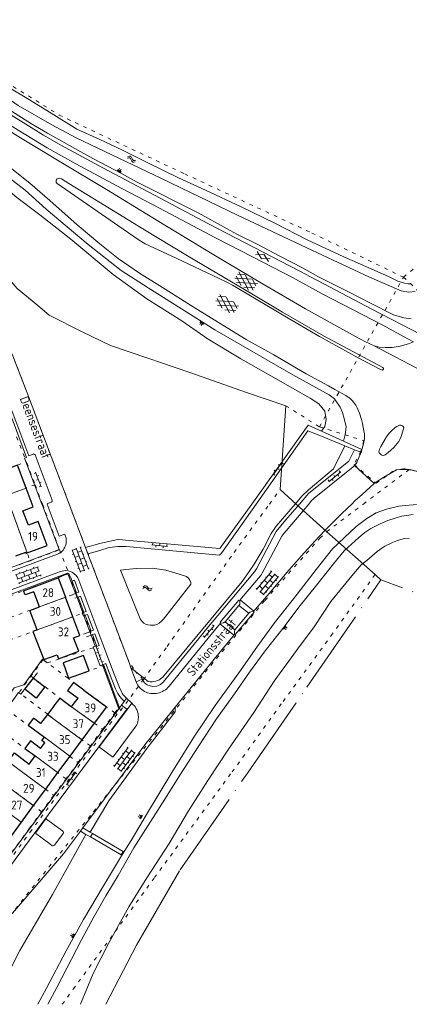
# Model space of a CAD drawing. Header units: metres. Extents: x 64961 to 73789, y 403835 to 410663.
# Tile 65 of 135: x 70665 to 70774, y 403860 to 404136. Entities that reach past the tile are written whole.
import ezdxf

# ---------------------------------------------------------------- set-up
doc = ezdxf.new("R2010")
doc.units = ezdxf.units.M
doc.linetypes.add('ACAD_ISO04W100', pattern=[30, 24, -3, 0, -3])
doc.linetypes.add('PERCEELGRENS', pattern=[2.5, 1, -1.5])
for name, color, linetype, lineweight in [('B-GEO-OG-GEBOUW_bijgebouw-G', 2, 'Continuous', 25), ('B-GEO-OG-GEBOUW_hoofdgebouw-G', 2, 'Continuous', 25), ('B-GEO-OG-GEBOUW_huisnr-T', 6, 'Continuous', 25), ('B-GEO-OG-GRENS-sectie-G', 253, 'ACAD_ISO04W100', 0), ('B-GEO-OG-GRENS_perceel-G', 253, 'PERCEELGRENS', 0), ('B-GEO-OG-MUUR-G', 253, 'Continuous', 0), ('B-GEO-OG-OVLIJNOBJ-G', 253, 'Continuous', 0), ('B-GEO-OG-SLOOT_insteek-G', 253, 'Continuous', 0), ('B-GEO-OG-STRAATNAAM-T', 7, 'Continuous', 35), ('B-GEO-OG-TALUD-S', 253, 'Continuous', 0), ('B-GEO-OG-TUSSENMUUR-G', 253, 'Continuous', 0), ('B-GEO-OG-VERH_gesl-S', 253, 'Continuous', 0), ('B-GEO-OG-VERH_kant-G', 253, 'Continuous', 0), ('B-GEO-OG-VERH_kntgesl-G', 253, 'Continuous', 0), ('B-GEO-OG-VERH_kntopen-G', 253, 'Continuous', 0), ('B-GEO-OG-VERH_knttegelpad-G', 253, 'Continuous', 0), ('B-GEO-OG-VERH_open-S', 253, 'Continuous', 0), ('B-GEO-OG-WATER-S', 253, 'Continuous', 0), ('B-GEO-OG-WATER_kant-G', 253, 'Continuous', 0), ('T22', 7, 'Continuous', 0)]:
    doc.layers.add(name, color=color, linetype=linetype, lineweight=lineweight)
doc.styles.add('isocp', font='isocp.shx')

# ---------------------------------------------------------------- blocks, each defined once
blk = doc.blocks.new('S04')
at = {"color": 0}
for p, q in [((0, 0.5), (0.5, 0.5)), ((0, 0.25), (1, 0.25)), ((0, 0), (0.5, 0)), ((0, -0.25), (1, -0.25)), ((0, -0.5), (0.5, -0.5))]:
    blk.add_line(p, q, dxfattribs=at)
blk = doc.blocks.new('S026')
at = {"color": 0}
for p, q in [((0, 0), (4.4, 0)), ((0.2, 0.5), (0.2, 0)), ((1.2, 0), (1.2, -0.5)), ((2.2, 0.5), (2.2, 0)), ((3.2, 0), (3.2, -0.5)), ((4.2, 0.5), (4.2, 0))]:
    blk.add_line(p, q, dxfattribs=at)
blk = doc.blocks.new('S014')
at = {"color": 0}
for p, q in [((0, -0.75), (4.2, 1.67)), ((0, 0.65), (1.78, 1.67)), ((5.07, -1.52), (0, 1.4)), ((2.64, -1.52), (0, 0)), ((1.08, -1.52), (6.15, 1.4)), ((6.15, -0.75), (1.95, 1.67)), ((3.51, -1.52), (6.15, 0)), ((6.15, 0.65), (4.37, 1.67))]:
    blk.add_line(p, q, dxfattribs=at)
blk = doc.blocks.new('S012')
at = {"color": 0}
for p, q in [((1.18, 2.05), (0, 0)), ((1.18, -2.05), (0, 0)), ((1.4, 0), (0.21, -2.05)), ((1.4, 0), (0.22, 2.05))]:
    blk.add_line(p, q, dxfattribs=at)
blk = doc.blocks.new('S05')
at = {"color": 0}
for p, q in [((0.08, 0.3), (0.38, 0.59)), ((0.11, -0.19), (0.41, 0.09)), ((0.38, 0.59), (0.68, 0.71)), ((0.41, 0.09), (0.71, 0.21)), ((0.68, 0.71), (1.01, 0.62)), ((0.71, 0.21), (1.02, 0.12)), ((1.01, 0.62), (1.33, 0.37)), ((1.02, 0.12), (1.36, -0.12)), ((1.33, 0.37), (1.66, 0.13)), ((1.66, 0.13), (1.97, 0.04)), ((1.97, 0.04), (2.28, 0.16)), ((2.28, 0.16), (2.58, 0.44)), ((1.36, -0.12), (1.68, -0.37)), ((1.68, -0.37), (2, -0.46)), ((2, -0.46), (2.31, -0.33)), ((2.31, -0.33), (2.61, -0.05))]:
    blk.add_line(p, q, dxfattribs=at)
blk = doc.blocks.new('S024')
at = {"color": 0}
for p, q in [((0, 1.2), (6.7, 1.2)), ((0, 0), (6.7, 0)), ((0.2, 1.2), (0.2, 0)), ((1.25, 1.5), (1.25, 1.2)), ((1.25, 0), (1.25, -1.2)), ((2.3, 1.2), (2.3, 0)), ((3.35, 1.5), (3.35, 1.2)), ((3.35, 0), (3.35, -1.2)), ((4.4, 1.2), (4.4, 0)), ((5.45, 1.5), (5.45, 1.2)), ((5.45, 0), (5.45, -1.2)), ((6.5, 1.2), (6.5, 0)), ((0, -1.2), (6.7, -1.2)), ((0.2, -1.2), (0.2, -1.5)), ((2.3, -1.2), (2.3, -1.5)), ((4.4, -1.2), (4.4, -1.5)), ((6.5, -1.2), (6.5, -1.5))]:
    blk.add_line(p, q, dxfattribs=at)

msp = doc.modelspace()

# ---------------------------------------------------------------- linework, layer by layer
at = {"layer": 'B-GEO-OG-GEBOUW_bijgebouw-G'}
for points in [[(70684.757, 403953.287), (70683.21, 403957.614), (70677.471, 403955.563), (70679.018, 403951.235), (70684.757, 403953.287)], [(70666.728, 403948.126), (70669.18, 403951.261), (70672.362, 403948.773), (70669.911, 403945.637), (70666.728, 403948.126)]]:
    msp.add_lwpolyline(points, dxfattribs=at)
at = {"layer": 'B-GEO-OG-GEBOUW_hoofdgebouw-G'}
for points in [[(70667.124, 404004.481), (70664.728, 404010.876), (70650.307, 404005.476)], [(70668.802, 404000), (70667.124, 404004.481)], [(70667.434, 403986.29), (70673.011, 403988.378), (70670.489, 403995.111), (70667.752, 403994.086), (70666.238, 403998.127), (70669.102, 403999.199), (70668.802, 404000)], [(70664.226, 403985.473), (70667.01, 403986.516), (70667.074, 403986.155), (70667.434, 403986.29)], [(70670.831, 403971.196), (70669.251, 403975.44), (70666.809, 403974.531), (70666.364, 403975.727), (70676.12, 403979.358), (70678.158, 403973.881)], [(70680.193, 403968.415), (70678.158, 403973.881)], [(70670.205, 403964.723), (70668.161, 403970.217), (70670.831, 403971.196)], [(70682.144, 403963.173), (70680.193, 403968.415)], [(70670.205, 403964.723), (70669.027, 403964.288), (70672.031, 403956.41), (70675.781, 403957.798), (70676.207, 403956.666), (70681.824, 403958.781), (70680.409, 403962.525), (70682.144, 403963.173)], [(70683.309, 403947.875), (70680.38, 403950.04), (70678.713, 403947.784), (70681.639, 403945.622)], [(70674.845, 403943.336), (70676.612, 403945.655), (70679.84, 403943.196)], [(70680.575, 403944.186), (70681.639, 403945.622)], [(70683.309, 403947.875), (70689.604, 403943.223), (70686.194, 403938.621)], [(70674.845, 403943.336), (70673.115, 403941.065)], [(70679.84, 403943.196), (70680.575, 403944.186)], [(70673.115, 403941.065), (70671.147, 403938.482), (70669.159, 403939.997), (70667.67, 403938.042), (70672.236, 403934.666)], [(70686.194, 403938.621), (70682.739, 403933.967)], [(70671.183, 403931.519), (70672.371, 403933.124), (70671.555, 403933.73), (70672.236, 403934.666)], [(70671.183, 403931.519), (70668.336, 403933.626), (70666.786, 403931.531), (70669.636, 403929.429)], [(70682.739, 403933.967), (70679.331, 403929.367)], [(70662.081, 403927.903), (70663.897, 403930.266), (70667.95, 403927.151)], [(70667.95, 403927.151), (70669.636, 403929.429)], [(70679.331, 403929.367), (70675.922, 403924.765)], [(70675.922, 403924.765), (70672.507, 403920.147)], [(70672.507, 403920.147), (70669.13, 403915.579)], [(70669.13, 403915.579), (70665.69, 403910.924)], [(70665.69, 403910.924), (70658.164, 403900.645)]]:
    msp.add_lwpolyline(points, dxfattribs=at)
at = {"layer": 'B-GEO-OG-GRENS-sectie-G'}
for points in [[(70653.006, 404075.619), (70653.411, 404074.681), (70658.501, 404067.528), (70664.603, 404060.359), (70670.41, 404055.584), (70673.583, 404052.933), (70682.824, 404048.251), (70690.776, 404044.379), (70701.495, 404040.727), (70704.756, 404039.595), (70712.962, 404036.791), (70729.108, 404031.18), (70739.827, 404027.527)], [(70739.827, 404027.527), (70738.184, 404004.046)], [(70738.184, 404004.046), (70742.661, 404000)], [(70742.661, 404000), (70751.238, 403992.249)], [(70751.238, 403992.249), (70764.006, 403980.898)], [(70689.462, 403859.879), (70697.97, 403876.485), (70710.203, 403897.582), (70729.022, 403924.614), (70745.693, 403948.665), (70766.418, 403978.755)], [(70764.006, 403980.898), (70764.759, 403980.229)], [(70765.055, 403979.966), (70764.759, 403980.229)], [(70766.418, 403978.755), (70765.055, 403979.966)], [(71000, 403887.349), (70997.732, 403888.275), (70977.017, 403896.733), (70956.302, 403905.19), (70944.297, 403909.977), (70932.246, 403914.783), (70914.681, 403921.93), (70899.299, 403927.45), (70878.696, 403935.243), (70858.19, 403943.002), (70841.77, 403949.615), (70825.349, 403956.229), (70813.019, 403961.152), (70800.689, 403966.074), (70766.418, 403978.755)]]:
    msp.add_lwpolyline(points, dxfattribs=at)
at = {"layer": 'B-GEO-OG-GRENS_perceel-G'}
for points in [[(70442.338, 404241.236), (70461.001, 404232.248), (70507.426, 404208.38), (70549.359, 404186.129), (70583.733, 404166.211), (70616.222, 404146.745), (70652.922, 404123.572), (70676.359, 404108.932), (70711.488, 404092.457), (70747.101, 404075.896), (70772.729, 404063.535)], [(70772.729, 404063.535), (70786.776, 404074.851)], [(70749.2, 404021.6), (70772.729, 404063.535)], [(70772.729, 404063.535), (70805.016, 404033.348)], [(70663.693, 404040.796), (70665.78, 404035.323), (70671.017, 404021.549), (70673.42, 404015.184), (70679.153, 404000)], [(70739.827, 404027.527), (70749.2, 404021.6)], [(70749.2, 404021.6), (70761.6, 404017.75), (70760.8, 404014.8), (70758.9, 404011.05), (70765.1, 404005.8), (70769.65, 404009.15), (70772.8, 404009.9), (70773.056, 404009.89)], [(70664.464, 404018.832), (70667.229, 404011.761)], [(70650.378, 404005.289), (70660.33, 404009.229), (70664.728, 404010.876), (70667.229, 404011.761)], [(70667.229, 404011.761), (70667.315, 404011.542), (70669.634, 404005.411)], [(70761.498, 404000), (70774.231, 404009.619)], [(70773.056, 404009.89), (70774.231, 404009.619)], [(70774.231, 404009.619), (70774.847, 404009.538), (70775.795, 404009.316), (70776.743, 404009.093), (70777.903, 404008.735), (70780.804, 404007.743), (70782.544, 404007.11), (70785.231, 404006.046)], [(70669.634, 404005.411), (70661.567, 404002.422), (70662.448, 404000)], [(70669.634, 404005.411), (70671.681, 404000)], [(70735.224, 404000), (70738.184, 404004.046)], [(70662.448, 404000), (70668.223, 403984.12)], [(70671.681, 404000), (70674.352, 403992.938), (70676.471, 403987.133)], [(70679.153, 404000), (70680.656, 403996.02), (70689.758, 403971.918), (70695.175, 403957.512)], [(70699.895, 403950.783), (70706.582, 403960.125), (70725.303, 403986.437), (70735.224, 404000)], [(70751.238, 403992.249), (70761.498, 404000)], [(70654.643, 403874.591), (70654.809, 403874.879), (70667.241, 403890.521), (70685.971, 403913.825), (70717.211, 403952.878), (70733.955, 403973.017), (70749.294, 403990.424), (70751.238, 403992.249)], [(70668.223, 403984.12), (70676.471, 403987.133)], [(70676.471, 403987.133), (70679.079, 403980.509)], [(70665.135, 403982.992), (70668.223, 403984.12)], [(70655.914, 403972.126), (70662.569, 403974.216), (70666.364, 403975.727), (70676.12, 403979.358), (70679.079, 403980.509)], [(70677.228, 403859.879), (70680.308, 403864.109), (70703.042, 403895.367), (70724.758, 403924.963), (70739.031, 403944.699), (70752.495, 403963.149), (70764.759, 403980.229)], [(70679.079, 403980.509), (70681.139, 403974.973)], [(70658.029, 403966.505), (70681.139, 403974.973)], [(70681.139, 403974.973), (70683.169, 403969.516)], [(70660.109, 403960.989), (70683.169, 403969.516)], [(70683.169, 403969.516), (70686.702, 403960.017)], [(70673.037, 403955.52), (70686.702, 403960.017)], [(70686.702, 403960.017), (70688.485, 403955.224), (70688.689, 403954.691)], [(70695.175, 403957.512), (70695.38, 403956.967), (70697.515, 403953.298), (70699.895, 403950.783)], [(70673.037, 403955.52), (70671.842, 403956.41), (70668.461, 403951.789)], [(70678.867, 403951.181), (70673.037, 403955.52)], [(70678.867, 403951.181), (70688.689, 403954.691)], [(70688.689, 403954.691), (70693.127, 403943.091)], [(70665.233, 403947.38), (70668.461, 403951.789)], [(70668.461, 403951.789), (70678.938, 403943.845), (70686.194, 403938.621), (70688.513, 403936.879)], [(70691.965, 403941.527), (70689.604, 403943.223), (70683.309, 403947.875), (70678.867, 403951.181)], [(70693.127, 403943.091), (70693.514, 403942.08), (70699.895, 403950.783)], [(70685.123, 403932.226), (70682.739, 403933.967), (70676.44, 403938.613), (70673.147, 403941.107), (70665.11, 403947.211)], [(70691.965, 403941.527), (70693.127, 403943.091)], [(70691.965, 403941.527), (70692.555, 403941.102), (70668.697, 403908.703), (70658.854, 403895.385), (70632.661, 403859.879)], [(70661.656, 403942.488), (70673.062, 403934.056), (70679.331, 403929.367), (70681.676, 403927.601)], [(70688.513, 403936.879), (70691.965, 403941.527)], [(70678.315, 403923.033), (70675.922, 403924.765), (70669.635, 403929.429), (70658.258, 403937.823)], [(70688.513, 403936.879), (70685.123, 403932.226)], [(70654.947, 403933.281), (70666.205, 403924.795), (70672.507, 403920.147), (70674.838, 403918.373)], [(70681.676, 403927.601), (70685.123, 403932.226)], [(70671.45, 403913.814), (70669.13, 403915.579), (70659.174, 403922.973), (70651.599, 403928.694)], [(70681.676, 403927.601), (70678.315, 403923.033)], [(70674.838, 403918.373), (70678.315, 403923.033)], [(70674.838, 403918.373), (70671.45, 403913.814)], [(70668.056, 403909.177), (70671.45, 403913.814)], [(70668.056, 403909.177), (70660.487, 403898.897)]]:
    msp.add_lwpolyline(points, dxfattribs=at)
at = {"layer": 'B-GEO-OG-MUUR-G'}
for points in [[(70676.064, 403979.508), (70678.792, 403980.532)], [(70678.835, 403980.459), (70676.099, 403979.414)], [(70678.792, 403980.532), (70678.835, 403980.459)]]:
    msp.add_lwpolyline(points, dxfattribs=at)
at = {"layer": 'B-GEO-OG-OVLIJNOBJ-G'}
for points in [[(70755.935, 404017.586), (70756.421, 404019.487), (70756.662, 404021.622), (70756.144, 404023.934), (70755.681, 404025.604), (70755.015, 404027.156), (70753.371, 404029.498), (70751.909, 404030.562), (70741.777, 404036.225), (70719.886, 404048.776), (70701.26, 404060.537), (70693.757, 404065.445), (70684.449, 404072.722), (70672.716, 404082.608), (70666.846, 404087.893), (70658.634, 404094.178), (70651.381, 404099.052), (70642.254, 404104.279), (70632.543, 404110.577), (70626.261, 404112.672), (70593.693, 404131.715), (70575.554, 404142.102)], [(70616.662, 404139.426), (70635.315, 404127.633), (70654.793, 404115.166), (70668.641, 404106.511), (70673.081, 404103.832), (70676.299, 404102.066), (70680.712, 404099.613), (70685.76, 404096.738), (70689.918, 404094.646), (70693.763, 404092.534), (70698.042, 404090.269), (70715.27, 404081.528), (70726.079, 404075.59), (70731.983, 404072.648), (70738.1, 404069.393), (70744.437, 404066.106), (70748.782, 404063.732), (70757.56, 404059.364), (70763.264, 404056.334), (70769.88, 404053.011), (70772.843, 404052.155), (70774.826, 404051.867)], [(70630.951, 404109.023), (70643.895, 404101.136), (70650.347, 404097.231), (70656.772, 404092.393), (70664.518, 404085.847), (70670.967, 404080.948), (70679.665, 404074.224), (70691.511, 404064.269), (70700.913, 404057.431), (70710.715, 404051.348), (70718.05, 404046.187), (70727.154, 404040.664), (70735.574, 404035.907), (70741.659, 404032.432), (70746.639, 404029.637), (70748.995, 404028.042), (70750.678, 404026.01), (70751.116, 404023.629), (70750.668, 404021.704), (70749.813, 404020.379)], [(70742.389, 404000), (70744.353, 404002.286), (70746.061, 404003.919), (70753.121, 404009.851), (70756.342, 404016.279)], [(70670.355, 403859.879), (70672.828, 403864.408), (70678.319, 403874.844), (70683.128, 403883.663), (70688.816, 403893.067), (70694.09, 403901.886), (70696.553, 403905.732), (70701.09, 403913.461), (70707.93, 403924.786), (70714.088, 403934.686), (70719.978, 403943.528), (70726.658, 403952.686), (70731.718, 403959.893), (70736.612, 403966.76), (70742.971, 403974.759), (70748.287, 403981.644), (70752.823, 403987.456), (70759.483, 403993.681), (70762.43, 403995.983), (70765.044, 403997.546), (70767.978, 403998.594), (70771.37, 403999.428), (70774.343, 403999.657), (70777.678, 404000)], [(70705.276, 403951.451), (70718.875, 403967.81), (70727.534, 403978.314), (70729.574, 403981.094), (70730.975, 403983.148), (70733.407, 403987.342), (70735.678, 403991.705), (70737.052, 403993.79), (70742.389, 404000)], [(70673.148, 403859.879), (70675.747, 403864.575), (70682.611, 403877.921), (70685.925, 403883.969), (70689.468, 403890.22), (70692.876, 403895.912), (70697.283, 403903.665), (70705.97, 403917.331), (70710.348, 403924.374), (70715.301, 403931.979), (70720.356, 403939.81), (70725.406, 403946.843), (70729.61, 403952.91), (70733.982, 403958.879), (70739.318, 403965.617), (70743.473, 403971.149), (70748.473, 403977.399), (70753.128, 403983.262), (70756.148, 403986.915), (70760.18, 403990.639), (70761.922, 403992.019), (70763.598, 403993.121), (70766.185, 403994.477), (70768.306, 403995.381), (70770.376, 403996.022), (70772.26, 403996.558), (70773.587, 403996.809), (70775.378, 403997.094)], [(70774.441, 403990.458), (70772.596, 403990.231), (70771.016, 403989.79), (70769.605, 403989.217), (70767.507, 403988.223), (70766.616, 403987.654), (70765.367, 403986.696), (70763.936, 403985.501), (70762.421, 403984.179), (70760.889, 403982.94), (70758.271, 403979.916), (70752.411, 403972.688), (70747.709, 403965.605), (70742.79, 403959.016), (70736.519, 403950.357), (70730.84, 403941.617), (70723.786, 403931.364), (70717.96, 403922.577), (70712.543, 403914.042), (70707.104, 403904.914), (70700.909, 403895.309), (70695.837, 403887.161), (70690.2, 403876.954), (70685.881, 403868.511), (70682.313, 403859.879)], [(70696.437, 403954.158), (70701.259, 403950.281)], [(70694.508, 403944.654), (70695.203, 403945.632)], [(70708.789, 403943.063), (70708.78, 403941.802), (70700.916, 403931.549), (70690.227, 403916.873), (70685.058, 403908.102)], [(70693.776, 403943.625), (70694.508, 403944.654)], [(70693.776, 403943.625), (70695.269, 403942.523)], [(70696.691, 403944.193), (70695.396, 403942.429)], [(70695.269, 403942.523), (70695.396, 403942.429)], [(70658.327, 403859.879), (70661.073, 403866.435), (70665.381, 403874.914), (70674.533, 403890.678), (70683.873, 403907.465)], [(70685.097, 403906.771), (70693.721, 403901.722), (70694.304, 403902.694), (70685.7, 403907.741)]]:
    msp.add_lwpolyline(points, dxfattribs=at)
msp.add_lwpolyline([(70701.259, 403950.281, 0.246955), (70705.276, 403951.451)], format="xyb", dxfattribs=at)
at = {"layer": 'B-GEO-OG-SLOOT_insteek-G'}
for points in [[(70427.604, 404280.335), (70427.535, 404278.864), (70439.826, 404239.948), (70440.541, 404238.11), (70441.339, 404237.391), (70443.263, 404236.44), (70473.426, 404222.159), (70543.359, 404185.182), (70571.027, 404169.994), (70591.064, 404157.836), (70604.716, 404150.013), (70623.982, 404137.889), (70638.617, 404129.024), (70655.5, 404118.141), (70664.929, 404111.657), (70674.337, 404106.229), (70681.104, 404102.538), (70704.991, 404091.197), (70726.242, 404080.909), (70745.652, 404071.774), (70763.17, 404063.5), (70772.098, 404059.729), (70774.237, 404059.354), (70776, 404059.483)], [(70774.637, 404061.624), (70774.015, 404061.643), (70773.02, 404061.84), (70771.136, 404062.432), (70768.492, 404063.753), (70756.013, 404069.227), (70745.78, 404073.977), (70736.757, 404078.632), (70727.282, 404083.204), (70717.297, 404087.889), (70709.772, 404091.373), (70700.973, 404095.669), (70694.055, 404099.12), (70687.524, 404102.214), (70681.34, 404104.999), (70674.13, 404109.468), (70666.375, 404114.188), (70657.303, 404119.545), (70648.35, 404125.472), (70641.3, 404129.913), (70632.753, 404135.333), (70610.7, 404149.234)]]:
    msp.add_lwpolyline(points, dxfattribs=at)
at = {"layer": 'B-GEO-OG-TUSSENMUUR-G'}
for points in [[(70662.448, 404000), (70661.567, 404002.422), (70667.124, 404004.481)], [(70667.434, 403986.29), (70662.448, 404000)], [(70670.831, 403971.196), (70678.158, 403973.881)], [(70672.827, 403965.692), (70680.193, 403968.415)], [(70672.827, 403965.692), (70670.205, 403964.723)], [(70686.194, 403938.621), (70679.84, 403943.196)], [(70682.739, 403933.967), (70673.115, 403941.065)], [(70679.331, 403929.367), (70672.236, 403934.666)], [(70675.922, 403924.765), (70669.636, 403929.429)], [(70662.081, 403927.903), (70666.205, 403924.795)], [(70672.507, 403920.147), (70666.205, 403924.795)], [(70665.69, 403910.924), (70656.246, 403917.928), (70656.147, 403917.793), (70655.736, 403918.091), (70655.847, 403918.244), (70653.359, 403920.043)], [(70669.13, 403915.579), (70662.841, 403920.25), (70662.799, 403920.194)]]:
    msp.add_lwpolyline(points, dxfattribs=at)
at = {"layer": 'B-GEO-OG-VERH_kant-G'}
msp.add_lwpolyline([(70800.612, 404000), (70795.988, 404001.828), (70787.917, 404004.983), (70782.544, 404007.11), (70779.063, 404008.377), (70776.743, 404009.093), (70774.847, 404009.538), (70774.273, 404009.651), (70773.049, 404009.708)], dxfattribs=at)
at = {"layer": 'B-GEO-OG-VERH_kntgesl-G'}
for points in [[(70777.552, 404047.435), (70763.886, 404054.607), (70743.487, 404065.349), (70718.162, 404078.436), (70703.066, 404086.52), (70688.759, 404094.068), (70676.788, 404100.528), (70671.956, 404103.311), (70662.819, 404108.97), (70652.263, 404115.676), (70642.138, 404122.006), (70628.256, 404130.798), (70614.255, 404139.6), (70600.877, 404147.639), (70594.416, 404151.426), (70586.014, 404156.317), (70565.857, 404167.873), (70542.202, 404181.202), (70511.957, 404197.555), (70492.92, 404207.634), (70469.261, 404219.549), (70436.386, 404235.67), (70425.514, 404240.635)], [(70428.536, 404234.259), (70443.124, 404227.383), (70463.55, 404217.41), (70491.546, 404203.284), (70511.958, 404192.42), (70551.224, 404170.934), (70572.718, 404158.717), (70581.48, 404153.633), (70589.057, 404149.186), (70598.694, 404143.458), (70619.718, 404130.826), (70630.492, 404124.252), (70654.141, 404109.678), (70665.589, 404102.605), (70676.785, 404095.731), (70689.627, 404088.06), (70705.97, 404078.066), (70720.112, 404069.55), (70733.424, 404061.62), (70745.283, 404054.679), (70759.262, 404046.934), (70762.089, 404045.408), (70764.51, 404044.341)], [(70775.547, 404045.423), (70773.716, 404046.399), (70766.965, 404050.104), (70749.932, 404058.875), (70741.657, 404063.398), (70730.439, 404069.234), (70720.129, 404074.524), (70702.693, 404083.832), (70693.856, 404088.398), (70681.029, 404095.311), (70673.001, 404099.769), (70664.903, 404104.664), (70654.195, 404111.322), (70630.108, 404126.569), (70617.072, 404134.597), (70607.263, 404140.784), (70596.366, 404147.308), (70585.34, 404153.689), (70552.117, 404172.676), (70527.418, 404186.436), (70500.948, 404200.637), (70481.35, 404210.748), (70458.861, 404221.898)], [(70761.095, 404015.232), (70761.43, 404016.497), (70761.852, 404018.291), (70761.808, 404019.631), (70761.596, 404020.524), (70761.409, 404021.548), (70761.28, 404022.568), (70760.995, 404023.674), (70760.452, 404025.469), (70759.78, 404026.933), (70759.36, 404027.649), (70758.333, 404028.947), (70757.77, 404029.54), (70756.602, 404030.359), (70753.515, 404032.1), (70751.69, 404033.074), (70745.466, 404036.486), (70736.39, 404041.784), (70728.677, 404046.099), (70720.956, 404050.876), (70713.822, 404055.19), (70705.262, 404060.626), (70698.875, 404064.615), (70692.918, 404068.778), (70687.701, 404072.913), (70681.387, 404078.203), (70673.752, 404085.037), (70668.132, 404089.902), (70663.08, 404093.876)], [(70738.822, 404053.728), (70730.266, 404058.837), (70712.27, 404069.539), (70699.746, 404077.096), (70687.456, 404084.606), (70679.082, 404089.764), (70677, 404091.066), (70676.364, 404091.294), (70675.842, 404091.067), (70675.546, 404090.704), (70675.52, 404090.379), (70675.556, 404090.079), (70675.813, 404089.748), (70694.313, 404076.941), (70698.736, 404073.863), (70700.459, 404072.912), (70709.071, 404068.898), (70715.985, 404065.581), (70721.113, 404063.16), (70723.474, 404062.011), (70724.888, 404061.291), (70726.007, 404060.595), (70740.442, 404052.027), (70749.173, 404046.875), (70760.068, 404040.9), (70766.306, 404037.666), (70766.799, 404037.508), (70766.99, 404037.672), (70767.103, 404037.797), (70767.158, 404037.926), (70766.902, 404038.258), (70750.305, 404047.099), (70738.822, 404053.728)], [(70764.51, 404044.341), (70797.995, 404026.77)], [(70772.808, 404021.267), (70772.76, 404021.033), (70772.028, 404018.892), (70771.725, 404018.054), (70771.402, 404017.53), (70770.954, 404016.926), (70769.98, 404015.874), (70769.207, 404015.102), (70768.455, 404014.404), (70767.993, 404014.009), (70767.616, 404013.741), (70767.371, 404013.642), (70767.055, 404013.592), (70766.662, 404013.697), (70766.378, 404013.868), (70765.943, 404014.377), (70765.845, 404014.652), (70765.898, 404014.945), (70766.019, 404015.351), (70766.419, 404016.107), (70767.997, 404018.806), (70768.42, 404019.471), (70768.813, 404019.945), (70769.332, 404020.499), (70770.43, 404021.438), (70770.837, 404021.703), (70771.193, 404021.898), (70771.607, 404022.059), (70771.934, 404022.063), (70772.211, 404021.997), (70772.397, 404021.908), (70772.606, 404021.728), (70772.794, 404021.476), (70772.808, 404021.267)], [(70760.927, 404014.6), (70760.885, 404014.501)], [(70761.095, 404015.232), (70760.927, 404014.6)], [(70760.885, 404014.501), (70759.794, 404011.949)], [(70764.512, 404005.726), (70758.983, 404010.793)], [(70773.049, 404009.708), (70771.738, 404009.662), (70770.798, 404009.602), (70767.189, 404007.507), (70764.873, 404006.065)], [(70764.512, 404005.726), (70764.523, 404005.716), (70764.873, 404006.065)], [(70684.928, 403964.233), (70683.263, 403968.672)], [(70683.678, 403968.831), (70685.316, 403964.381)], [(70686.433, 403960.22), (70685.281, 403963.291)], [(70685.663, 403963.437), (70686.8, 403960.346), (70686.771, 403960.336)], [(70688.476, 403954.922), (70693.033, 403942.627)], [(70693.248, 403942.916), (70688.744, 403955.024)]]:
    msp.add_lwpolyline(points, dxfattribs=at)
msp.add_lwpolyline([(70759.794, 404011.949, -0.0717061), (70758.983, 404010.793)], format="xyb", dxfattribs=at)
at = {"layer": 'B-GEO-OG-VERH_kntopen-G'}
for points in [[(70660.596, 404046.311), (70661.228, 404045.438), (70661.824, 404044.54), (70662.362, 404043.641), (70662.854, 404042.715), (70663.297, 404041.766), (70663.693, 404040.796), (70667.21, 404031.631), (70679.153, 404000)], [(70764.51, 404044.341), (70765.936, 404043.962), (70767.619, 404043.831), (70769.565, 404043.842), (70771.789, 404044.173), (70774.148, 404044.895), (70775.547, 404045.423)], [(70669.044, 404014.007), (70667.866, 404013.538), (70664.222, 404023.211), (70658.47, 404038.237)], [(70730.262, 404000), (70746.068, 404022.087), (70749.813, 404020.379)], [(70756.342, 404016.279), (70748.875, 404019.415), (70745.928, 404020.478), (70731.48, 404000)], [(70755.935, 404017.586), (70749.813, 404020.379)], [(70761.095, 404015.232), (70755.935, 404017.586)], [(70756.342, 404016.279), (70759.049, 404015.142)], [(70760.885, 404014.501), (70759.444, 404014.976), (70759.049, 404015.142)], [(70674.389, 404001.051), (70669.62, 404013.744)], [(70758.983, 404010.793), (70758.619, 404010.439), (70747.685, 404001.622), (70747.34, 404001.303), (70747.021, 404000.959), (70746.205, 404000)], [(70764.512, 404005.726), (70761.176, 404002.711), (70759.143, 404000.851), (70758.237, 404000)], [(70674.134, 404000.481), (70672.977, 404000.014), (70672.982, 404000)], [(70672.982, 404000), (70676.354, 403990.972), (70677.927, 403991.567), (70678.048, 403991.206)], [(70679.153, 404000), (70683.764, 403987.789)], [(70687.744, 403988.975), (70692.283, 403989.946), (70692.868, 403990.033), (70694.199, 403989.957), (70694.967, 403989.896), (70721.332, 403987.522), (70730.262, 404000)], [(70731.48, 404000), (70721.781, 403986.253), (70721.185, 403985.661), (70695.093, 403988.103), (70692.777, 403988.108), (70690.349, 403987.824), (70687.751, 403987.023)], [(70746.205, 404000), (70739.853, 403992.534), (70739.198, 403991.787), (70738.908, 403991.414), (70738.649, 403991.036), (70733.206, 403980.626), (70732.965, 403980.236), (70732.696, 403979.877), (70727.42, 403973.661), (70727.119, 403973.258), (70727.018, 403973.14)], [(70758.237, 404000), (70757.135, 403998.965), (70755.152, 403997.052), (70753.196, 403995.111), (70751.093, 403992.962), (70749.024, 403990.78), (70746.98, 403988.574), (70744.955, 403986.351), (70742.785, 403983.918), (70740.647, 403981.456), (70735.114, 403974.978), (70731.317, 403970.509), (70730.967, 403970.144), (70730.83, 403969.976)], [(70683.764, 403987.789), (70684.414, 403986.068)], [(70535.591, 403934.117), (70535.97, 403934.201), (70536.339, 403934.321), (70536.453, 403934.37), (70560.616, 403943.318), (70588.819, 403953.697), (70606.8, 403960.352), (70675.867, 403985.953)], [(70684.414, 403986.068), (70690.253, 403970.609), (70696.001, 403955.344), (70696.437, 403954.158)], [(70567.509, 403940.653), (70567.753, 403940.8), (70568.015, 403940.91), (70590.069, 403949.007), (70637.541, 403966.565), (70675.699, 403980.72), (70676.737, 403981.092), (70677.179, 403981.231), (70677.635, 403981.317)], [(70679.198, 403979.477), (70680.96, 403974.98)], [(70679.979, 403978.408), (70681.256, 403975.097)], [(70681.849, 403978.678), (70688.597, 403960.758), (70691.766, 403952.385), (70692.457, 403950.504), (70693.21, 403948.648), (70693.761, 403947.387)], [(70681.38, 403973.837), (70683.002, 403969.547)], [(70683.302, 403969.664), (70681.683, 403973.951)], [(70721.57, 403966.66), (70721.446, 403966.884), (70726.676, 403973.101), (70726.914, 403973.019)], [(70726.682, 403971.606), (70722.814, 403966.987)], [(70726.682, 403971.606), (70726.734, 403971.668)], [(70726.682, 403971.606), (70729.406, 403969.394)], [(70726.914, 403973.019), (70727.018, 403973.14)], [(70726.937, 403972.206), (70726.914, 403973.019)], [(70730.83, 403969.976), (70727.018, 403973.14)], [(70730.767, 403969.899), (70730.897, 403969.68), (70730.429, 403969.14), (70725.661, 403963.43), (70725.425, 403963.5)], [(70729.406, 403969.394), (70725.519, 403964.772)], [(70729.406, 403969.394), (70729.471, 403969.471)], [(70729.976, 403969.771), (70730.767, 403969.899)], [(70730.767, 403969.899), (70730.83, 403969.976)], [(70707.129, 403948.955), (70717.205, 403961.385), (70721.027, 403966.05), (70721.358, 403966.411)], [(70721.57, 403966.66), (70721.358, 403966.411)], [(70725.226, 403963.272), (70721.358, 403966.411)], [(70721.57, 403966.66), (70722.364, 403966.764), (70722.814, 403966.987)], [(70725.519, 403964.772), (70722.814, 403966.987)], [(70708.789, 403943.063), (70719.73, 403956.515), (70724.929, 403962.86), (70725.226, 403963.272)], [(70725.226, 403963.272), (70725.425, 403963.5)], [(70725.425, 403963.5), (70725.4, 403964.321), (70725.519, 403964.772)], [(70688.476, 403954.922), (70687.835, 403954.678), (70685.859, 403960.022), (70686.433, 403960.22)], [(70686.433, 403960.22), (70686.771, 403960.336)], [(70686.771, 403960.336), (70686.851, 403960.074), (70687.577, 403960.333)], [(70667.05, 403950.145), (70671.689, 403956.57), (70672.866, 403955.692)], [(70688.744, 403955.024), (70688.476, 403954.922)], [(70689.454, 403955.294), (70688.744, 403955.024)], [(70697.925, 403950.161), (70696.437, 403954.158)], [(70670.343, 403952.685), (70667.95, 403949.86)], [(70694.508, 403944.654), (70693.332, 403946.065), (70692.758, 403946.901), (70692.157, 403948.215)], [(70694.948, 403945.879), (70695.203, 403945.632)], [(70696.691, 403944.193), (70695.203, 403945.632)], [(70708.789, 403943.063), (70701.508, 403934.092), (70700.889, 403933.306), (70683.021, 403909.262)], [(70697.109, 403943.789), (70696.691, 403944.193)], [(70695.396, 403942.429), (70687.691, 403932.107)], [(70687.736, 403931.799), (70691.249, 403929.162), (70691.487, 403929.203), (70697.665, 403937.496)], [(70674.313, 403904.358), (70673.383, 403905.093), (70673.358, 403905.089), (70669.835, 403907.719), (70669.789, 403907.964), (70672.566, 403911.712)], [(70677.341, 403908.423), (70675.008, 403910.137), (70672.846, 403911.769)], [(70653.396, 403873.871), (70653.717, 403874.333), (70654.073, 403874.775), (70677.623, 403901.996), (70682.334, 403908.338)], [(70675.064, 403904.451), (70677.451, 403907.69)], [(70682.334, 403908.338), (70683.021, 403909.262)], [(70662.475, 403901.467), (70666.477, 403906.847)]]:
    msp.add_lwpolyline(points, dxfattribs=at)
for points in [[(70669.62, 404013.744, 0.4155039), (70669.044, 404014.007)], [(70674.134, 404000.481, 0.3943069), (70674.389, 404001.051)], [(70675.867, 403985.953, 0.4182928), (70678.048, 403991.206)], [(70677.635, 403981.317, -0.1557637), (70679.984, 403980.883)], [(70679.984, 403980.883, -0.1901586), (70681.849, 403978.678)], [(70726.734, 403971.668, 0.1881157), (70726.937, 403972.206)], [(70729.471, 403969.471, -0.1743424), (70729.976, 403969.771)], [(70697.925, 403950.161, 0.0843348), (70698.786, 403948.69)], [(70698.786, 403948.69, 0.0940316), (70700.255, 403947.49)], [(70705.698, 403947.727, 0.0834197), (70707.132, 403948.955)], [(70693.761, 403947.387, 0.0775556), (70694.948, 403945.879)], [(70700.255, 403947.49, 0.0993328), (70702.056, 403946.933)], [(70702.056, 403946.933, 0.0775795), (70703.938, 403947.035)], [(70703.94, 403947.038, 0.0836926), (70705.698, 403947.727)], [(70698.552, 403940.428, 0.1931362), (70697.109, 403943.789)], [(70697.665, 403937.496, 0.1599701), (70698.552, 403940.428)], [(70687.736, 403931.799, -0.4120809), (70687.691, 403932.107)], [(70672.566, 403911.712, -0.3960136), (70672.846, 403911.769)], [(70677.451, 403907.69, 0.4222224), (70677.341, 403908.423)], [(70674.313, 403904.358, 0.4109276), (70675.064, 403904.451)]]:
    msp.add_lwpolyline(points, format="xyb", dxfattribs=at)
at = {"layer": 'B-GEO-OG-VERH_knttegelpad-G'}
for points in [[(70671.516, 404000), (70666.696, 404012.801), (70667.255, 404013.019), (70663.448, 404023.144), (70657.558, 404038.072)], [(70759.049, 404015.142), (70757.419, 404011.99), (70746.17, 404002.928), (70743.637, 404000)], [(70637.997, 403973.108), (70649.178, 403977.241), (70649.29, 403977.302), (70649.314, 403977.223), (70673.467, 403986.165), (70676.341, 403987.266), (70671.665, 403999.605), (70671.516, 404000)], [(70743.637, 404000), (70739.691, 403995.438), (70737.074, 403992.315), (70731.617, 403981.866), (70731.048, 403980.974), (70720.721, 403968.735), (70718.175, 403965.655), (70714.99, 403961.775), (70705.507, 403950.132), (70704.694, 403949.441), (70704.513, 403949.334), (70704.325, 403949.24), (70704.073, 403949.138), (70703.893, 403949.077), (70703.71, 403949.028), (70702.442, 403948.924), (70702.229, 403948.945), (70701.212, 403949.253)], [(70687.744, 403988.975), (70683.764, 403987.789)], [(70684.414, 403986.068), (70687.751, 403987.023)], [(70678.792, 403980.532), (70678.736, 403980.628), (70659.615, 403973.499), (70655.93, 403972.179), (70649.075, 403969.641), (70647.205, 403968.969)], [(70679.198, 403979.477), (70678.835, 403980.459)], [(70679.979, 403978.408), (70679.531, 403979.594), (70679.198, 403979.477)], [(70679.979, 403978.408), (70680.649, 403978.659), (70681.899, 403975.352), (70681.256, 403975.097)], [(70680.156, 403974.661), (70680.96, 403974.98)], [(70681.38, 403973.837), (70680.733, 403973.592)], [(70680.96, 403974.98), (70681.256, 403975.097)], [(70681.683, 403973.951), (70681.38, 403973.837)], [(70683.302, 403969.664), (70683.949, 403969.914), (70682.341, 403974.2), (70681.683, 403973.951)], [(70683.263, 403968.672), (70683.155, 403968.631), (70682.825, 403969.479), (70683.002, 403969.547)], [(70683.002, 403969.547), (70683.302, 403969.664)], [(70683.678, 403968.831), (70683.263, 403968.672)], [(70685.316, 403964.381), (70685.955, 403964.625), (70684.272, 403969.058), (70683.678, 403968.831)], [(70683.128, 403963.545), (70684.928, 403964.233)], [(70685.281, 403963.291), (70684.028, 403962.812)], [(70684.928, 403964.233), (70685.316, 403964.381)], [(70685.663, 403963.437), (70685.281, 403963.291)], [(70687.577, 403960.333), (70686.314, 403963.686), (70685.663, 403963.437)], [(70692.157, 403948.215), (70690.489, 403952.508), (70689.454, 403955.294)], [(70641.064, 403913.082), (70640.481, 403913.477), (70648.098, 403923.904), (70662.207, 403943.286), (70665.021, 403947.176), (70665.665, 403946.753), (70667.95, 403949.86)], [(70667.05, 403950.145), (70666.521, 403949.388), (70663.799, 403948.493), (70661.492, 403945.377), (70655.961, 403949.348), (70655.884, 403949.235), (70655.75, 403949.305)], [(70700.271, 403949.957), (70699.637, 403950.947), (70697.925, 403950.161)], [(70693.033, 403942.627), (70693.248, 403942.916)], [(70693.248, 403942.916), (70693.776, 403943.625)], [(70659.032, 403893.708), (70667.979, 403905.738), (70695.269, 403942.523)], [(70666.477, 403906.847), (70688.398, 403936.407), (70693.033, 403942.627)], [(70682.334, 403908.338), (70683.873, 403907.465)], [(70685.058, 403908.102), (70683.495, 403908.979), (70683.021, 403909.262)], [(70683.873, 403907.465), (70685.097, 403906.771)], [(70685.7, 403907.741), (70685.058, 403908.102)], [(70685.097, 403906.771), (70685.7, 403907.741)]]:
    msp.add_lwpolyline(points, dxfattribs=at)
msp.add_lwpolyline([(70701.212, 403949.253, -0.0930912), (70700.271, 403949.957)], format="xyb", dxfattribs=at)
at = {"layer": 'B-GEO-OG-WATER_kant-G'}
msp.add_lwpolyline([(70693.573, 403981.432), (70694.339, 403981.535), (70695.064, 403981.685), (70697.981, 403981.975), (70702.512, 403981.99), (70706.244, 403981.487), (70708.765, 403980.694), (70711.972, 403979.743), (70712.541, 403979.238), (70712.94, 403978.641), (70713.216, 403977.996), (70713.169, 403977.597), (70712.569, 403976.753), (70705.532, 403967.735), (70704.999, 403967.197), (70704.317, 403966.642), (70703.694, 403966.274), (70703.068, 403966.071), (70701.895, 403966.059), (70701.146, 403966.163), (70700.726, 403966.3), (70700.081, 403966.604), (70699.583, 403967.06), (70699.033, 403967.802), (70693.573, 403981.432)], dxfattribs=at)
at = {"layer": 'T22'}
for points in [[(70680.96, 403974.98), (70681.38, 403973.837)], [(70684.928, 403964.233), (70685.281, 403963.291)]]:
    msp.add_lwpolyline(points, dxfattribs=at)

# ---------------------------------------------------------------- block references
at = {"layer": 'B-GEO-OG-TALUD-S'}
for p, rotation in [((70693.005, 404093.017), 62.52556837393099), ((70716.439, 404050.994), 239.2316847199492), ((70739.176, 403965.6), 324.8533056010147), ((70699.497, 403912.213), 149.7103247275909), ((70680.553, 403878.94), 151.4014830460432)]:
    msp.add_blockref('S04', p, dxfattribs=dict(at, rotation=rotation))
at = {"layer": 'B-GEO-OG-VERH_gesl-S'}
for name, p, rotation in [('S012', (70733.019, 404068.697), 62.61502941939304), ('S014', (70725.89, 404063.857), 327.5332005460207), ('S014', (70720.6, 404057.542), 327.4541066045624)]:
    msp.add_blockref(name, p, dxfattribs=dict(at, rotation=rotation))
at = {"layer": 'B-GEO-OG-VERH_open-S'}
for name, p, rotation in [('S026', (70738.808, 404011.733), 233.9094327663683), ('S026', (70671.298, 404004.776), 110.6096929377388), ('S026', (70751.802, 404006.222), 38.91039738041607), ('S024', (70683.446, 403981.327), 110.6835329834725), ('S026', (70702.292, 403988.565), 353.9699911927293), ('S024', (70664.591, 403978.993), 20.06634962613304), ('S024', (70736.81, 403980.448), 230.032950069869), ('S026', (70716.945, 403962.621), 50.43649131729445), ('S026', (70686.872, 403959.653), 290.3012499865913), ('S024', (70696.677, 403931.133), 233.3364075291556), ('S026', (70681.046, 403924.873), 233.4626136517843)]:
    msp.add_blockref(name, p, dxfattribs=dict(at, rotation=rotation))
at = {"layer": 'B-GEO-OG-WATER-S'}
for p, rotation in [((70695.351, 404097.088), 333.4605615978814), ((70699.756, 403976.574), 347.8812396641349)]:
    msp.add_blockref('S05', p, dxfattribs=dict(at, rotation=rotation))

# ---------------------------------------------------------------- texts
at = {"layer": 'B-GEO-OG-GEBOUW_huisnr-T', "style": 'isocp'}
for s, p in [('19', (70667.647, 403989.702)), ('28', (70671.68, 403973.914)), ('30', (70673.754, 403968.675)), ('32', (70676.022, 403962.956)), ('39', (70683.47, 403941.648)), ('37', (70680.147, 403937.212)), ('35', (70676.308, 403932.76)), ('33', (70673.05, 403928.093)), ('31', (70669.872, 403923.558)), ('29', (70666.291, 403919.112)), ('27', (70662.972, 403914.447))]:
    msp.add_text(s, height=2.5, dxfattribs=at).set_placement(p)
at = {"layer": 'B-GEO-OG-STRAATNAAM-T', "style": 'isocp'}
for s, rotation, p in [('Deensestraat', 290.6633, (70665.293, 404029.56)), ('Stationsstraat', 50.56138, (70713.782, 403951.544))]:
    msp.add_text(s, height=2.5, rotation=rotation, dxfattribs=at).set_placement(p)

doc.saveas('drawing.dxf')
